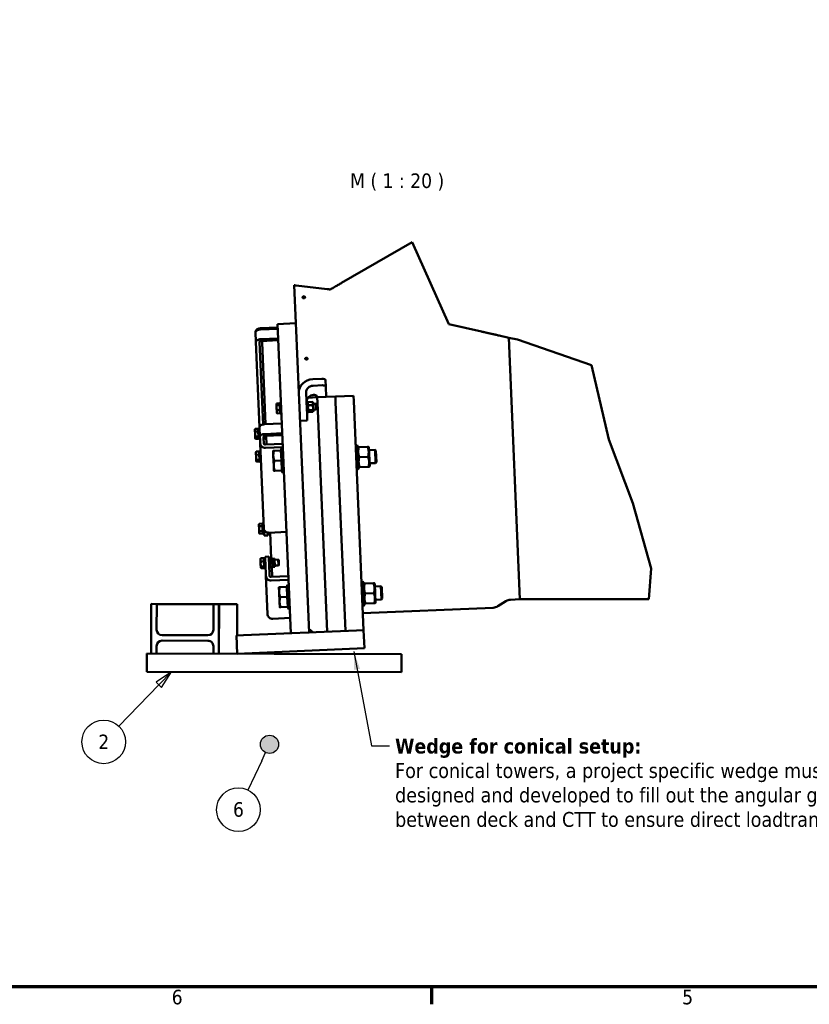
# Model space of a CAD drawing. Header units: millimetres. Extents: x 0 to 63075, y 0 to 44550.
# Tile 6 of 49: x 32551 to 40688, y 1320 to 11464. Entities that reach past the tile are written whole.
import ezdxf

# ---------------------------------------------------------------- set-up
doc = ezdxf.new("R2010")
doc.units = ezdxf.units.MM
doc.header["$LTSCALE"] = 75
for name, color, linetype, lineweight in [('Border (ISO)', 7, 'Continuous', 70), ('Break Line (ISO)', 7, 'Continuous', 50), ('Symbol (ISO)', 7, 'Continuous', 25), ('Visible (ISO)', 7, 'Continuous', 50)]:
    doc.layers.add(name, color=color, linetype=linetype, lineweight=lineweight)
doc.styles.add('Label Text (ISO)', font='tahoma.ttf')
doc.styles.add('Note Text (ISO)', font='tahoma.ttf')
doc.dimstyles.new('Default - Method 1b (ISO)$7', dxfattribs={"dimscale": 75, "dimtxt": 2, "dimasz": 2.5, "dimexe": 3.175, "dimexo": 0, "dimgap": 0.762, "dimtad": 1, "dimtoh": 1, "dimrnd": 1e-08, "dimtxsty": 'Note Text (ISO)', "dimcen": 0.09, "dimdle": 10, "dimclrd": 256, "dimclre": 256, "dimclrt": 256, "dimazin": 2, "dimtfac": 1.75, "dimtmove": 0, "dimatfit": 3, "dimfxl": 1, "dimtolj": 1, "dimlwd": -1, "dimlwe": -1, "dimarcsym": 0})

# ---------------------------------------------------------------- blocks, each defined once
blk = doc.blocks.new('Borders Default Border')
at = {"layer": 'Border (ISO)'}
blk.add_line((490.58, 20), (490.58, 17.6), dxfattribs=at)
at = {"layer": 'Border (ISO)', "flags": 128}
blk.add_lwpolyline([(20, 20), (20, 574), (821, 574), (821, 20), (20, 20)], dxfattribs=at)
at = {"layer": 'Border (ISO)', "char_height": 2, "attachment_point": 7, "style": 'Label Text (ISO)'}
for s, insert in [('6', (454.9, 17.56)), ('5', (525.04, 17.56))]:
    blk.add_mtext(s, dxfattribs=dict(at, insert=insert))
blk = doc.blocks.new('Balloon5')
at = {"layer": 'Symbol (ISO)'}
for p, q in [((454.86, 63.28), (452.76, 61.83)), ((453.12, 61.48), (454.86, 63.28)), ((453.48, 61.14), (454.86, 63.28)), ((453.12, 61.48), (447.63, 55.8)), ((452.76, 61.83), (453.48, 61.14))]:
    blk.add_line(p, q, dxfattribs=at)
at = {"layer": 'Symbol (ISO)', "flags": 128}
blk.add_lwpolyline([(453.48, 61.14), (454.86, 63.28), (452.76, 61.83), (453.48, 61.14)], dxfattribs=at)
at = {"layer": 'Symbol (ISO)'}
blk.add_circle((445.56, 53.65), 3, dxfattribs=at)
blk.add_solid([(453.48, 61.14), (454.86, 63.28), (452.76, 61.83), (453.48, 61.14)], dxfattribs=at)
at = {"layer": 'Symbol (ISO)', "insert": (445.56, 53.65), "char_height": 2, "attachment_point": 5, "style": 'Label Text (ISO)'}
blk.add_mtext('2', dxfattribs=at)
blk = doc.blocks.new('Balloon6')
at = {"layer": 'Symbol (ISO)'}
h = blk.add_hatch(color=256, dxfattribs=at)
edge = h.paths.add_edge_path(flags=0)
edge.add_arc((468.34, 53.31), 1.25, 0, 360)
for q in [(467.81, 52.18), (465.35, 47.03)]:
    blk.add_line((467.27, 51.05), q, dxfattribs=at)
for centre, radius in [((468.34, 53.31), 1.25), ((464.07, 44.33), 3)]:
    blk.add_circle(centre, radius, dxfattribs=at)
at = {"layer": 'Symbol (ISO)', "insert": (464.07, 44.35), "char_height": 2, "attachment_point": 5, "style": 'Label Text (ISO)'}
blk.add_mtext('6', dxfattribs=at)

msp = doc.modelspace()

# ---------------------------------------------------------------- linework, layer by layer
at = {"layer": 'Break Line (ISO)'}
for p, q in [((36597.2288, 9171.3797), (35868.0969, 8752.0456)), ((36974.103, 8325.9537), (36597.2288, 9171.3797)), ((35718.0256, 8688.3784), (35398.7101, 8725.756)), ((37309.5759, 8250.8305), (36974.103, 8325.9537)), ((37590.1021, 8188.0116), (37491.6374, 8210.0611)), ((37681.0361, 8167.6486), (37590.1021, 8188.0116)), ((38443.1907, 7904.6469), (37681.0361, 8167.6486)), ((38623.5306, 7139.3938), (38443.1907, 7904.6469)), ((38869.1823, 6481.604), (38623.5306, 7139.3938)), ((39057.1482, 5811.5761), (38869.1823, 6481.604)), ((39034.2459, 5492.7828), (39057.1482, 5811.5761))]:
    msp.add_line(p, q, dxfattribs=at)
for points, knots in [([(35379.848, 8727.9639), (35379.848, 8727.9639), (35379.9745, 8727.9491), (35380.5443, 8727.8824), (35380.9889, 8727.8303), (35381.992, 8727.7129), (35382.6058, 8727.6411), (35384.087, 8727.4677), (35384.9557, 8727.366), (35386.6468, 8727.168), (35387.6006, 8727.0564), (35389.6699, 8726.8142), (35390.786, 8726.6835), (35392.8854, 8726.4378), (35394.0519, 8726.3012), (35396.4195, 8726.0241), (35397.6206, 8725.8835), (35398.7101, 8725.756)], [-0.80154603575, -0.80154603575, -0.80154603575, -0.80154603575, -0.68275961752, -0.68275961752, -0.56397319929, -0.56397319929, -0.46165051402, -0.46165051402, -0.35932782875, -0.35932782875, -0.26795090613, -0.26795090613, -0.17657398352, -0.17657398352, -0.08828699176, -0.08828699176, 0, 0, 0, 0]), ([(35803.344, 8714.8053), (35803.4977, 8714.8937), (35803.6515, 8714.9821), (35807.8531, 8717.3985), (35812.6962, 8720.1838), (35823.2712, 8726.2657), (35829.0058, 8729.5638), (35839.3498, 8735.5127), (35844.8509, 8738.6765), (35856.3808, 8745.3075), (35862.4132, 8748.7768), (35868.0969, 8752.0456)], [-2.4023284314, -2.4023284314, -2.4023284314, -2.4023284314, -2.3780535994, -2.3780535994, -1.7391139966, -1.7391139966, -1.1001743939, -1.1001743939, -0.5500871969, -0.5500871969, 0, 0, 0, 0]), ([(35718.0256, 8688.3784), (35723.4642, 8687.7418), (35729.4612, 8687.0399), (35740.7075, 8685.7234), (35745.9746, 8685.1069), (35750.7358, 8684.5496)], [8.29168018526, 8.29168018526, 8.29168018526, 8.29168018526, 8.73250321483, 8.73250321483, 9.13039724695, 9.13039724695, 9.13039724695, 9.13039724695]), ([(35750.7358, 8684.5496), (35751.3561, 8684.9063), (35751.9662, 8685.2571), (35758.1369, 8688.8061), (35763.8863, 8692.1126), (35774.4934, 8698.2129), (35779.3537, 8701.0081), (35783.5207, 8703.4046), (35783.6241, 8703.4641), (35783.7275, 8703.5236)], [9.9029148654, 9.9029148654, 9.9029148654, 9.9029148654, 9.9722065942, 9.9722065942, 10.61668736, 10.61668736, 11.2611681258, 11.2611681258, 11.2775728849, 11.2775728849, 11.2775728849, 11.2775728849]), ([(37309.5759, 8250.8305), (37315.1158, 8249.59), (37321.0176, 8248.2683), (37332.3091, 8245.7398), (37337.7026, 8244.532), (37347.276, 8242.3882), (37352.2625, 8241.2716), (37356.9498, 8240.222)], [0, 0, 0, 0, 0.4645459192, 0.4645459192, 0.9290918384, 0.9290918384, 1.4133131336, 1.4133131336, 1.4133131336, 1.4133131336]), ([(37444.2635, 8220.6696), (37448.9608, 8219.6177), (37453.9574, 8218.4988), (37463.5325, 8216.3547), (37468.9155, 8215.1492), (37480.194, 8212.6236), (37486.0935, 8211.3025), (37491.6374, 8210.0611)], [7.3265137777, 7.3265137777, 7.3265137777, 7.3265137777, 7.8140936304, 7.8140936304, 8.2796781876, 8.2796781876, 8.7452627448, 8.7452627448, 8.7452627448, 8.7452627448])]:
    msp.add_open_spline(points, degree=3, knots=knots, dxfattribs=at)
for points, weights in [([(35783.7275, 8703.5236), (35793.5114, 8709.1504), (35803.344, 8714.8053)], [1, 1.00000089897, 1]), ([(37356.9498, 8240.222), (37400.9159, 8230.3765), (37444.2635, 8220.6696)], [1, 1.0000068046, 1])]:
    msp.add_rational_spline(points, weights, degree=2, dxfattribs=at)
at = {"layer": 'Visible (ISO)'}
for p, q in [((35396.6791, 8336.096), (35379.848, 8727.9639)), ((35396.6791, 8336.096), (35209.3518, 8328.0501)), ((35212.5702, 8253.1191), (35209.3518, 8328.0501)), ((35396.6791, 8336.096), (35399.8975, 8261.165)), ((34980.2459, 8244.0382), (34984.566, 8143.4555)), ((35030.9621, 8286.6961), (35210.7963, 8294.4202)), ((35031.5711, 8272.5169), (35211.4053, 8280.241)), ((35212.5702, 8253.1191), (35346.1322, 5143.4861)), ((35399.8975, 8261.165), (35533.4595, 5151.532)), ((34984.566, 8143.4555), (35022.193, 7267.4125)), ((35058.5789, 7294.1543), (35022.0315, 8145.0647)), ((35215.7254, 8179.6583), (35035.8912, 8171.9342)), ((35216.53, 8160.9255), (35036.6958, 8153.2015)), ((35048.5648, 8139.0308), (35047.9758, 8152.7441)), ((35084.7578, 7296.3739), (35048.5648, 8139.0308)), ((37705.865, 5492.7828), (37590.1021, 8188.0116)), ((37590.1021, 8188.0116), (37705.865, 5492.7828)), ((35571.5209, 7760.9405), (35665.1846, 7764.9635)), ((35706.2469, 7682.8286), (35703.3301, 7750.7391)), ((35509.7157, 7452.125), (35502.4237, 7621.9012)), ((35668.1014, 7697.053), (35574.4378, 7693.03)), ((35706.2469, 7682.8286), (35710.7732, 7577.4458)), ((35195.9444, 7504.1371), (35197.5029, 7507.1256)), ((35230.1471, 7511.7998), (35199.6944, 7510.4918)), ((35230.1471, 7511.7998), (35230.9134, 7493.958)), ((35233.0482, 7514.176), (35235.7374, 7517.1066)), ((35237.6344, 7407.3994), (35233.0482, 7514.176)), ((35235.7374, 7517.1066), (35244.1671, 7517.4687)), ((35235.7374, 7517.1066), (35240.565, 7404.7102)), ((35514.8551, 7529.095), (35506.4253, 7528.7329)), ((35519.6826, 7416.6986), (35514.8551, 7529.095)), ((35517.7857, 7526.4058), (35514.8551, 7529.095)), ((35517.7857, 7526.4058), (35522.3718, 7419.6292)), ((35518.2684, 7515.1661), (35521.3108, 7521.0004)), ((35520.4995, 7569.2733), (35617.1096, 7573.4228)), ((35523.5208, 7524.3835), (35567.694, 7526.2808)), ((35573.7173, 7517.5477), (35570.1859, 7523.0996)), ((35577.338, 7433.2504), (35573.7173, 7517.5477)), ((35574.2403, 7505.3714), (35604.1115, 7506.6544)), ((35606.6862, 7446.7097), (35604.1115, 7506.6544)), ((35608.9059, 7502.2552), (35604.1115, 7506.6544)), ((35617.1096, 7573.4228), (35804.4369, 7581.4687)), ((35617.1096, 7573.4228), (35619.5234, 7517.2246)), ((35619.5234, 7517.2246), (35617.1096, 7573.4228)), ((35619.5234, 7517.2246), (35720.7868, 5159.5779)), ((35720.7868, 5159.5779), (35619.5234, 7517.2246)), ((35804.4369, 7581.4687), (35991.7642, 7589.5146)), ((35804.4369, 7581.4687), (35806.8507, 7525.2706)), ((35806.8507, 7525.2706), (35804.4369, 7581.4687)), ((35806.8507, 7525.2706), (35908.114, 5167.6238)), ((35908.114, 5167.6238), (35806.8507, 7525.2706)), ((35991.7642, 7589.5146), (35994.1779, 7533.3165)), ((35994.1779, 7533.3165), (36095.4413, 5175.6697)), ((35195.9444, 7504.1371), (35196.0621, 7501.3984)), ((35196.0621, 7501.3984), (35197.5435, 7466.9071)), ((35197.5435, 7466.9071), (35199.3569, 7424.6872)), ((35199.3569, 7424.6872), (35199.8065, 7414.22)), ((35199.8065, 7414.22), (35201.6154, 7411.376)), ((35230.9134, 7493.958), (35200.4608, 7492.65)), ((35233.11, 7442.8171), (35202.6573, 7441.5091)), ((35234.5402, 7409.5181), (35204.0875, 7408.2101)), ((35230.5341, 7502.7889), (35233.5318, 7502.9176)), ((35230.9134, 7493.958), (35233.11, 7442.8171)), ((35233.11, 7442.8171), (35234.5402, 7409.5181)), ((35234.1532, 7418.5291), (35237.1508, 7418.6578)), ((35237.6344, 7407.3994), (35240.565, 7404.7102)), ((35509.7157, 7452.125), (35511.8542, 7402.3362)), ((35519.6826, 7416.6986), (35511.2529, 7416.3365)), ((35522.3718, 7419.6292), (35519.6826, 7416.6986)), ((35521.8891, 7430.8688), (35525.4205, 7425.317)), ((35524.9542, 7491.009), (35569.1274, 7492.9063)), ((35527.1501, 7439.8852), (35571.3233, 7441.7825)), ((35527.9124, 7422.1358), (35572.0856, 7424.0331)), ((35577.338, 7433.2504), (35574.2956, 7427.4162)), ((35576.815, 7445.4267), (35606.6862, 7446.7097)), ((35611.0858, 7451.5038), (35606.6862, 7446.7097)), ((35608.9059, 7502.2552), (35611.0858, 7451.5038)), ((35069.93, 7379.4316), (35081.1697, 7379.9144)), ((35240.565, 7404.7102), (35248.9947, 7405.0723)), ((35514.7253, 7335.4916), (35439.7943, 7332.2733)), ((35511.8542, 7402.3362), (35514.5745, 7339.0018)), ((35514.5745, 7339.0018), (35514.7253, 7335.4916)), ((34974.5334, 7240.9689), (34978.0181, 7247.6513)), ((34974.5334, 7240.9689), (34974.8066, 7234.6085)), ((34974.8066, 7234.6085), (34976.493, 7195.3447)), ((35008.7032, 7249.3988), (34978.2505, 7248.0908)), ((35009.8465, 7222.7792), (34979.3938, 7221.4712)), ((35008.7032, 7249.3988), (35009.8465, 7222.7792)), ((35009.1231, 7239.6207), (35012.1207, 7239.7495)), ((35009.8465, 7222.7792), (35012.076, 7170.8712)), ((35011.6372, 7251.0079), (35014.3264, 7253.9385)), ((35016.2233, 7144.2313), (35011.6372, 7251.0079)), ((35014.3264, 7253.9385), (35022.7561, 7254.3005)), ((35014.3264, 7253.9385), (35019.1539, 7141.5421)), ((35022.193, 7267.4125), (35026.5131, 7166.8298)), ((35073.5182, 7295.8912), (35253.3524, 7303.6152)), ((35257.6725, 7203.0325), (35077.8383, 7195.3084)), ((34976.493, 7195.3447), (34978.1509, 7156.7466)), ((34978.1509, 7156.7466), (34978.3954, 7151.0518)), ((34978.3954, 7151.0518), (34982.4402, 7144.6928)), ((35012.076, 7170.8712), (34981.6233, 7169.5632)), ((35013.1622, 7145.5829), (34982.7095, 7144.2749)), ((35012.076, 7170.8712), (35013.1622, 7145.5829)), ((35012.7422, 7155.3609), (35015.7398, 7155.4897)), ((35016.2233, 7144.2313), (35019.1539, 7141.5421)), ((35019.1539, 7141.5421), (35027.5837, 7141.9042)), ((35027.72, 7138.7307), (35026.5131, 7166.8298)), ((35027.72, 7138.7307), (35028.8191, 7113.1413)), ((35029.5159, 7096.9183), (35028.8191, 7113.1413)), ((35063.9785, 7168.4389), (35065.1854, 7140.3399)), ((35073.4789, 7143.8754), (35065.0491, 7143.5133)), ((35066.2845, 7114.7505), (35065.1854, 7140.3399)), ((35066.2845, 7114.7505), (35066.9813, 7098.5275)), ((35073.4789, 7143.8754), (35072.1189, 7175.5389)), ((35076.1681, 7146.806), (35073.4789, 7143.8754)), ((35074.9066, 7176.1769), (35076.1681, 7146.806)), ((35075.6853, 7158.0456), (35077.4365, 7155.2925)), ((35258.4771, 7184.2998), (35078.6429, 7176.5757)), ((35081.4704, 7154.8606), (35090.8187, 7155.2622)), ((35093.7646, 7086.6755), (35089.8825, 7177.0585)), ((34984.5829, 7006.9925), (34986.5624, 7010.7884)), ((34984.5829, 7006.9925), (34984.982, 6997.7018)), ((35018.7715, 7014.9838), (34988.3188, 7013.6759)), ((35018.7715, 7014.9838), (35020.1289, 6983.3806)), ((35019.1727, 7005.6443), (35022.1703, 7005.773)), ((35021.6867, 7017.0314), (35024.3759, 7019.962)), ((35026.2729, 6910.2548), (35021.6867, 7017.0314)), ((35024.3759, 7019.962), (35032.8057, 7020.324)), ((35024.3759, 7019.962), (35029.2035, 6907.5656)), ((35067.0902, 6222.0998), (35029.5159, 7096.9183)), ((35082.5249, 7086.1927), (35262.3591, 7093.9168)), ((35263.7527, 7061.4707), (35083.9185, 7053.7467)), ((35162.2405, 7021.7001), (35164.4531, 6970.1851)), ((35243.5405, 7025.1921), (35171.4427, 7022.0954)), ((35243.5405, 7025.1921), (35247.9658, 6922.162)), ((35243.8535, 7017.905), (35246.8511, 7018.0338)), ((35245.8542, 7041.2436), (35250.3363, 7046.128)), ((35256.0725, 6803.338), (35245.8542, 7041.2436)), ((35250.3363, 7046.128), (35264.3858, 7046.7314)), ((35250.3363, 7046.128), (35260.9568, 6798.8559)), ((36027.7445, 7079.5185), (36013.695, 7078.915)), ((36038.3651, 6832.2464), (36027.7445, 7079.5185)), ((36032.6288, 7075.0364), (36027.7445, 7079.5185)), ((36032.6288, 7075.0364), (36042.8471, 6837.1308)), ((36033.6265, 7051.8078), (36037.5307, 7059.2948)), ((36046.733, 7059.69), (36136.0354, 7063.5256)), ((36149.7694, 7056.7963), (36145.2377, 7063.9209)), ((36157.9924, 6865.3478), (36149.7694, 7056.7963)), ((36150.9844, 7028.5099), (36212.9751, 7031.1724)), ((36218.7681, 6896.2968), (36212.9751, 7031.1724)), ((36222.5636, 7022.374), (36212.9751, 7031.1724)), ((36222.5636, 7022.374), (36227.5669, 6905.8849)), ((34984.982, 6997.7018), (34986.766, 6956.1654)), ((34986.766, 6956.1654), (34988.298, 6920.4975)), ((34988.298, 6920.4975), (34988.445, 6917.0754)), ((34988.445, 6917.0754), (34990.7427, 6913.4631)), ((35020.1289, 6983.3806), (34989.6762, 6982.0726)), ((35022.3396, 6931.9111), (34991.8869, 6930.6031)), ((35023.1929, 6912.0449), (34992.7402, 6910.7369)), ((35020.1289, 6983.3806), (35022.3396, 6931.9111)), ((35022.3396, 6931.9111), (35023.1929, 6912.0449)), ((35022.7917, 6921.3844), (35025.7893, 6921.5132)), ((35026.2729, 6910.2548), (35029.2035, 6907.5656)), ((35029.2035, 6907.5656), (35037.6332, 6907.9277)), ((35164.4531, 6970.1851), (35168.8783, 6867.1551)), ((35247.9658, 6922.162), (35175.868, 6919.0654)), ((35247.9658, 6922.162), (35252.391, 6819.132)), ((36051.1582, 6956.66), (36140.4606, 6960.4956)), ((36227.5669, 6905.8849), (36218.7681, 6896.2968)), ((35168.8783, 6867.1551), (35171.091, 6815.6401)), ((35252.391, 6819.132), (35180.2932, 6816.0354)), ((35252.078, 6826.4191), (35255.0756, 6826.5478)), ((35256.0725, 6803.338), (35260.9568, 6798.8559)), ((35260.9568, 6798.8559), (35275.0064, 6799.4594)), ((36038.3651, 6832.2464), (36024.3155, 6831.643)), ((36042.8471, 6837.1308), (36038.3651, 6832.2464)), ((36041.8494, 6860.3593), (36046.3812, 6853.2347)), ((36055.5835, 6853.63), (36144.8859, 6857.4656)), ((36157.9924, 6865.3478), (36154.0882, 6857.8609)), ((36156.7774, 6893.6342), (36218.7681, 6896.2968)), ((35016.4805, 6264.3432), (35019.9652, 6271.0256)), ((35016.4805, 6264.3432), (35016.7537, 6257.9828)), ((35016.7537, 6257.9828), (35018.4401, 6218.719)), ((35018.4401, 6218.719), (35020.0979, 6180.1208)), ((35050.6502, 6272.773), (35020.1976, 6271.4651)), ((35051.7936, 6246.1534), (35021.3409, 6244.8454)), ((35054.0231, 6194.2454), (35023.5704, 6192.9375)), ((35050.6502, 6272.773), (35051.7936, 6246.1534)), ((35051.0702, 6262.995), (35054.0678, 6263.1237)), ((35051.7936, 6246.1534), (35054.0231, 6194.2454)), ((35053.5843, 6274.3821), (35056.2735, 6277.3127)), ((35058.1704, 6167.6056), (35053.5843, 6274.3821)), ((35054.0231, 6194.2454), (35055.1093, 6168.9571)), ((35056.2735, 6277.3127), (35064.7032, 6277.6748)), ((35056.2735, 6277.3127), (35061.101, 6164.9163)), ((35070.1219, 6151.5159), (35067.0902, 6222.0998)), ((35020.0979, 6180.1208), (35020.3425, 6174.4261)), ((35020.3425, 6174.4261), (35024.3873, 6168.0671)), ((35055.1093, 6168.9571), (35024.6566, 6167.6491)), ((35054.6893, 6178.7352), (35057.6869, 6178.8639)), ((35058.1704, 6167.6056), (35061.101, 6164.9163)), ((35061.101, 6164.9163), (35069.5308, 6165.2784)), ((35070.2297, 6149.0061), (35070.1219, 6151.5159)), ((35070.2297, 6149.0061), (35107.6951, 6150.6153)), ((35106.4254, 6180.1781), (35107.5873, 6153.125)), ((35115.426, 6167.2496), (35106.9962, 6166.8876)), ((35107.5873, 6153.125), (35107.6951, 6150.6153)), ((35115.426, 6167.2496), (35114.9211, 6179.0029)), ((35118.1152, 6170.1802), (35115.426, 6167.2496)), ((35117.7414, 6178.8833), (35118.1152, 6170.1802)), ((35121.4929, 6178.9282), (35301.3271, 6186.6523)), ((35144.1481, 5913.6301), (35132.7325, 6179.411)), ((35031.7779, 5908.1853), (35033.7573, 5911.9813)), ((35031.7779, 5908.1853), (35032.1769, 5898.8946)), ((35032.1769, 5898.8946), (35033.9609, 5857.3583)), ((35065.9664, 5916.1767), (35035.5137, 5914.8687)), ((35067.3238, 5884.5734), (35036.8711, 5883.2655)), ((35065.9664, 5916.1767), (35067.3238, 5884.5734)), ((35066.3676, 5906.8371), (35069.3652, 5906.9659)), ((35067.3238, 5884.5734), (35069.5345, 5833.104)), ((35068.8816, 5918.2242), (35071.5709, 5921.1548)), ((35073.4678, 5811.4477), (35068.8816, 5918.2242)), ((35071.5709, 5921.1548), (35080.0006, 5921.5169)), ((35071.5709, 5921.1548), (35076.3984, 5808.7585)), ((35079.5833, 5931.2312), (35117.0488, 5932.8404)), ((35080.2069, 5916.7124), (35079.5833, 5931.2312)), ((35083.4996, 5840.0515), (35080.2069, 5916.7124)), ((35117.0488, 5932.8404), (35117.6724, 5918.3216)), ((35125.8958, 5923.4881), (35117.466, 5923.1261)), ((35120.9651, 5841.6607), (35117.6724, 5918.3216)), ((35130.7233, 5811.0918), (35125.8958, 5923.4881)), ((35128.8264, 5920.7989), (35125.8958, 5923.4881)), ((35128.8264, 5920.7989), (35133.4125, 5814.0224)), ((35129.3091, 5909.5593), (35130.8178, 5912.4525)), ((35134.7998, 5913.2286), (35151.3234, 5913.9383)), ((35134.8539, 5911.9676), (35151.3776, 5912.6773)), ((35157.1085, 5910.7533), (35155.3573, 5913.5065)), ((35157.1085, 5910.7533), (35175.8412, 5911.5579)), ((35157.1085, 5910.7533), (35160.7291, 5826.456)), ((35175.8412, 5911.5579), (35179.4619, 5827.2606)), ((35176.3642, 5899.3816), (35215.1522, 5901.0476)), ((35217.7269, 5841.1029), (35215.1522, 5901.0476)), ((35219.9466, 5896.6484), (35215.1522, 5901.0476)), ((35219.9466, 5896.6484), (35222.1265, 5845.897)), ((35033.9609, 5857.3583), (35035.4929, 5821.6904)), ((35035.4929, 5821.6904), (35035.6399, 5818.2682)), ((35035.6399, 5818.2682), (35037.9376, 5814.6559)), ((35069.5345, 5833.104), (35039.0818, 5831.796)), ((35070.3878, 5813.2377), (35039.9351, 5811.9297)), ((35069.5345, 5833.104), (35070.3878, 5813.2377)), ((35069.9866, 5822.5773), (35072.9842, 5822.7061)), ((35073.4678, 5811.4477), (35076.3984, 5808.7585)), ((35076.3984, 5808.7585), (35084.8281, 5809.1205)), ((35084.4646, 5817.5849), (35083.4996, 5840.0515)), ((35086.2745, 5775.4454), (35084.4646, 5817.5849)), ((35120.9651, 5841.6607), (35121.93, 5819.1941)), ((35121.93, 5819.1941), (35123.74, 5777.0546)), ((35130.7233, 5811.0918), (35122.2936, 5810.7297)), ((35133.4125, 5814.0224), (35130.7233, 5811.0918)), ((35132.9298, 5825.262), (35134.681, 5822.5088)), ((35136.8114, 5866.3918), (35153.3351, 5867.1015)), ((35138.7148, 5822.077), (35155.2385, 5822.7867)), ((35152.3419, 5722.8598), (35148.0632, 5822.4785)), ((35160.7291, 5826.456), (35159.2204, 5823.5628)), ((35160.7291, 5826.456), (35179.4619, 5827.2606)), ((35178.9389, 5839.4369), (35217.7269, 5841.1029)), ((35222.1265, 5845.897), (35217.7269, 5841.1029)), ((35086.2745, 5775.4454), (35087.2395, 5752.9789)), ((35088.0234, 5734.7263), (35087.2395, 5752.9789)), ((35104.9282, 5341.1436), (35088.0234, 5734.7263)), ((35124.7049, 5754.5881), (35123.74, 5777.0546)), ((35124.7049, 5754.5881), (35125.4889, 5736.3355)), ((35141.1022, 5722.377), (35320.9364, 5730.1011)), ((35322.5044, 5693.5959), (35142.6702, 5685.8718)), ((35222.5847, 5616.7455), (35224.7974, 5565.2305)), ((35303.8848, 5620.2374), (35231.787, 5617.1407)), ((35303.8848, 5620.2374), (35308.31, 5517.2074)), ((35304.1978, 5612.9504), (35307.1954, 5613.0791)), ((35306.1985, 5636.289), (35310.6805, 5641.1733)), ((35316.4168, 5398.3833), (35306.1985, 5636.289)), ((35310.6805, 5641.1733), (35324.7301, 5641.7767)), ((35310.6805, 5641.1733), (35321.3011, 5393.9013)), ((36088.0888, 5674.5638), (36074.0392, 5673.9603)), ((36098.7094, 5427.2918), (36088.0888, 5674.5638)), ((36092.9731, 5670.0817), (36088.0888, 5674.5638)), ((36092.9731, 5670.0817), (36103.1914, 5432.1761)), ((36093.9708, 5646.8532), (36097.875, 5654.3401)), ((36107.0773, 5654.7353), (36196.3797, 5658.571)), ((36210.1137, 5651.8416), (36205.5819, 5658.9662)), ((36218.3366, 5460.3931), (36210.1137, 5651.8416)), ((36211.3286, 5623.5552), (36273.3194, 5626.2178)), ((36279.1124, 5491.3421), (36273.3194, 5626.2178)), ((36282.9079, 5617.4194), (36273.3194, 5626.2178)), ((36282.9079, 5617.4194), (36287.9112, 5500.9303)), ((35224.7974, 5565.2305), (35229.2226, 5462.2004)), ((35308.31, 5517.2074), (35236.2123, 5514.1107)), ((35308.31, 5517.2074), (35312.7353, 5414.1774)), ((36111.5025, 5551.7053), (36200.8049, 5555.541)), ((36217.1217, 5488.6796), (36279.1124, 5491.3421)), ((36287.9112, 5500.9303), (36279.1124, 5491.3421)), ((37608.5269, 5488.602), (37705.865, 5492.7828)), ((37705.865, 5492.7828), (39034.2459, 5492.7828)), ((33906.5754, 5444.1959), (33905.3239, 4934.1974)), ((33962.8252, 5444.0579), (33906.5754, 5444.1959)), ((33962.1764, 5179.6837), (33962.8252, 5444.0579)), ((33962.8252, 5444.0579), (34547.8234, 5442.6223)), ((34547.8234, 5442.6223), (34547.1747, 5178.2481)), ((34604.0733, 5442.4843), (34547.8234, 5442.6223)), ((34602.8218, 4932.4858), (34604.0733, 5442.4843)), ((34605.9483, 5442.4797), (34604.6968, 4932.4812)), ((34605.9483, 5442.4797), (34793.4477, 5442.0196)), ((34793.4477, 5442.0196), (34792.6568, 5119.7138)), ((35229.2226, 5462.2004), (35231.4352, 5410.6854)), ((35312.7353, 5414.1774), (35240.6375, 5411.0807)), ((35312.4223, 5421.4644), (35315.4199, 5421.5931)), ((35316.4168, 5398.3833), (35321.3011, 5393.9013)), ((35321.3011, 5393.9013), (35335.3507, 5394.5047)), ((36098.7094, 5427.2918), (36084.6598, 5426.6883)), ((36088.0299, 5348.2259), (37431.7669, 5405.9409)), ((36103.1914, 5432.1761), (36098.7094, 5427.2918)), ((36102.1937, 5455.4047), (36106.7255, 5448.2801)), ((36115.9278, 5448.6753), (36205.2302, 5452.511)), ((36218.3366, 5460.3931), (36214.4324, 5452.9062)), ((37562.2341, 5474.042), (37478.0598, 5420.5009)), ((35159.575, 5292.2892), (35339.4092, 5300.0132)), ((35570.9249, 5153.1412), (35531.8503, 5188.9975)), ((36020.5104, 5172.4514), (36095.4413, 5175.6697)), ((36103.4872, 4988.3425), (36095.4413, 5175.6697)), ((34490.7868, 5122.1363), (34018.2882, 5123.2958)), ((34784.1503, 5119.3484), (34859.0812, 5122.5668)), ((34792.1962, 4932.0211), (34784.1503, 5119.3484)), ((36020.5104, 5172.4514), (34859.0812, 5122.5668)), ((35533.4595, 5151.532), (35346.1322, 5143.4861)), ((33961.5737, 4934.0594), (33961.7624, 5010.9342)), ((34018.1502, 5067.046), (34490.6488, 5065.8865)), ((34546.7606, 5009.4986), (34546.5719, 4932.6239)), ((36028.5563, 4985.1241), (34867.1271, 4935.2395)), ((36028.5563, 4985.1241), (36103.4872, 4988.3425)), ((33861.7389, 4746.8038), (33862.199, 4934.3033)), ((33862.199, 4934.3033), (36487.1911, 4927.8618)), ((34792.1962, 4932.0211), (34867.1271, 4935.2395)), ((36486.731, 4740.3623), (36487.1911, 4927.8618)), ((33861.7389, 4746.8038), (36486.731, 4740.3623))]:
    msp.add_line(p, q, dxfattribs=at)
for centre, radius, start, end in [((37612.5499, 5394.9384), 93.75, 92.459402, 122.459402), ((37427.744, 5499.6045), 93.75, 272.459402, 302.459402), ((34018.4263, 5179.5456), 56.25, 179.859402, 269.859402), ((34490.9249, 5178.3862), 56.25, 269.859402, 359.859402), ((34018.0122, 5010.7961), 56.25, 89.859402, 179.859402), ((34490.5108, 5009.6367), 56.25, 359.859402, 89.859402)]:
    msp.add_arc(centre, radius, start, end, dxfattribs=at)
for centre, major_axis, ratio, start_param, end_param in [((35032.6975, 8246.2911), (-52.4516, -2.2529), 0.5, 4.7123889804, 6.2831853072), ((35032.9131, 8241.2717), (-52.4516, -2.2529), 0.8660254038, 4.7123889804, 6.0186645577), ((35037.0176, 8145.7084), (-52.4516, -2.2529), 0.5, 4.7123889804, 6.2831853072), ((35037.0176, 8145.7084), (-14.9862, -0.6437), 0.5, 4.7123889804, 6.2831853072), ((35030.6367, 8119.4935), (34.6345, 37.7432), 0.2679491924, 0.73279442, 0.7853981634), ((35236.6967, 8128.344), (-37.7432, 34.6345), 0.2679491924, 5.4977871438, 5.5503908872), ((35577.3546, 7625.1196), (-149.8618, -6.4367), 0.906307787, 4.7123889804, 6.2831853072), ((35665.8647, 7749.1299), (37.4655, 1.6092), 0.4226182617, 0, 1.5707963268), ((35577.3546, 7625.1196), (-74.9309, -3.2184), 0.906307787, 4.7123889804, 6.2831853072), ((35668.7815, 7681.2194), (37.4655, 1.6092), 0.4226182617, 0, 1.5707963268), ((35581.435, 7530.118), (-74.9309, -3.2184), 0.906307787, 4.7123889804, 6.256187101), ((35579.1982, 7582.1949), (37.4655, 1.6092), 0.4226182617, 5.5681438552, 7.853981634), ((35070.4875, 7366.4532), (-14.9862, -0.6437), 0.8660254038, 4.7123889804, 6.2831853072), ((35074.6446, 7269.6653), (-52.4516, -2.2529), 0.5, 4.7123889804, 6.2831853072), ((35078.9647, 7169.0826), (-52.4516, -2.2529), 0.5, 4.7123889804, 6.2831853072), ((35078.9647, 7169.0826), (-14.9862, -0.6437), 0.5, 4.7123889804, 6.2831853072), ((35081.9675, 7099.1711), (-52.4516, -2.2529), 0.8660254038, 0, 1.5707963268), ((35081.9675, 7099.1711), (-14.9862, -0.6437), 0.8660254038, 0, 1.5707963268), ((35119.5419, 6224.3527), (-52.4516, -2.2529), 0.8660254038, 0, 1.5707963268), ((35140.4751, 5736.9791), (-52.4516, -2.2529), 0.9743700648, 0, 1.5707963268), ((35140.4751, 5736.9791), (-14.9862, -0.6437), 0.9743700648, 0, 1.5707963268), ((35157.3799, 5343.3965), (-52.4516, -2.2529), 0.9743700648, 0, 1.5707963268)]:
    msp.add_ellipse(centre, major_axis=major_axis, ratio=ratio, start_param=start_param, end_param=end_param, dxfattribs=at)
for points in [[(35466.374, 8603.2295), (35466.3188, 8604.514), (35466.5772, 8605.898), (35467.7594, 8608.4749), (35468.683, 8609.6679), (35470.8503, 8611.5823), (35472.2383, 8612.4315), (35475.3088, 8613.6104), (35476.9912, 8613.9402), (35480.1666, 8614.0765), (35481.8712, 8613.8923), (35485.0314, 8612.981), (35486.4871, 8612.2539), (35488.8105, 8610.5324), (35489.8331, 8609.423), (35491.2318, 8606.9569), (35491.608, 8605.6002), (35491.7183, 8603.0312), (35491.4599, 8601.6479), (35490.2776, 8599.0732), (35489.3539, 8597.8819), (35487.1865, 8595.9705), (35485.7984, 8595.1229), (35482.7279, 8593.9463), (35481.0454, 8593.6172), (35479.4577, 8593.549), (35477.87, 8593.4808), (35476.1655, 8593.6644), (35473.0053, 8594.5735), (35471.5497, 8595.2989), (35469.2264, 8597.0174), (35468.2039, 8598.1251), (35466.8053, 8600.5889), (35466.4291, 8601.9451), (35466.374, 8603.2295)], [(35493.5029, 7971.6059), (35493.4522, 7972.7858), (35493.7154, 7974.0583), (35494.9063, 7976.4302), (35495.834, 7977.5296), (35498.0076, 7979.2963), (35499.3984, 7980.0815), (35502.4725, 7981.1756), (35504.1559, 7981.4845), (35507.3312, 7981.6209), (35509.0349, 7981.4575), (35512.1915, 7980.631), (35513.6445, 7979.968), (35515.9615, 7978.3941), (35516.9801, 7977.3783), (35518.37, 7975.1173), (35518.7414, 7973.872), (35518.8427, 7971.5122), (35518.5795, 7970.2405), (35517.3884, 7967.8712), (35516.4606, 7966.7736), (35514.2869, 7965.0103), (35512.8961, 7964.227), (35509.8218, 7963.1355), (35508.1384, 7962.8273), (35506.5508, 7962.7592), (35504.9631, 7962.691), (35503.2594, 7962.8537), (35500.1029, 7963.6775), (35498.6501, 7964.3387), (35496.3332, 7965.9091), (35495.3147, 7966.9231), (35493.9249, 7969.1815), (35493.5535, 7970.4261), (35493.5029, 7971.6059)]]:
    msp.add_open_spline(points, degree=3, knots=[0.508527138, 0.508527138, 0.508527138, 0.508527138, 0.6356589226, 0.6356589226, 0.7627907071, 0.7627907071, 0.8899224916, 0.8899224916, 1.0170542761, 1.0170542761, 1.1441860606, 1.1441860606, 1.2713178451, 1.2713178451, 1.3984496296, 1.3984496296, 1.5255814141, 1.5255814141, 1.6527131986, 1.6527131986, 1.7798449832, 1.7798449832, 1.9069767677, 1.9069767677, 2.0341085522, 2.0341085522, 2.0341085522, 2.1612403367, 2.1612403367, 2.2883721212, 2.2883721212, 2.4155039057, 2.4155039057, 2.5426356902, 2.5426356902, 2.5426356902, 2.5426356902], dxfattribs=at)
for points, weights in [([(35199.6944, 7510.4918), (35195.8842, 7505.5387), (35196.0621, 7501.3984)], [1, 1.0379548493, 1]), ([(35523.5208, 7524.3835), (35516.7444, 7507.3744), (35524.9542, 7491.009)], [1, 1.15470053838, 1]), ([(35521.3108, 7521.0004), (35522.152, 7522.6135), (35523.5208, 7524.3835)], [1.04387878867, 1.02646777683, 1]), ([(35567.694, 7526.2808), (35569.2095, 7524.6346), (35570.1859, 7523.0996)], [1, 1.02646777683, 1.04387878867]), ([(35569.1274, 7492.9063), (35575.9038, 7509.9154), (35567.694, 7526.2808)], [1, 1.15470053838, 1]), ([(35196.0621, 7501.3984), (35196.2399, 7497.2582), (35200.4608, 7492.65)], [1, 1.0379548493, 1]), ([(35200.4608, 7492.65), (35197.0338, 7478.7744), (35197.5435, 7466.9071)], [1, 1.0379548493, 1]), ([(35197.5435, 7466.9071), (35198.0532, 7455.0398), (35202.6573, 7441.5091)], [1, 1.0379548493, 1]), ([(35202.6573, 7441.5091), (35199.025, 7432.4142), (35199.3569, 7424.6872)], [1, 1.0379548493, 1]), ([(35199.3569, 7424.6872), (35199.6888, 7416.9601), (35204.0875, 7408.2101)], [1, 1.0379548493, 1]), ([(35204.0875, 7408.2101), (35202.5874, 7409.8479), (35201.6154, 7411.376)], [1, 1.01316741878, 1.01719867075]), ([(35524.9542, 7491.009), (35518.5591, 7465.1253), (35527.1501, 7439.8852)], [1, 1.15470053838, 1]), ([(35527.1501, 7439.8852), (35520.0381, 7430.6886), (35527.9124, 7422.1358)], [1, 1.15470053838, 1]), ([(35571.3233, 7441.7825), (35577.7184, 7467.6662), (35569.1274, 7492.9063)], [1, 1.15470053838, 1]), ([(35572.0856, 7424.0331), (35579.1975, 7433.2296), (35571.3233, 7441.7825)], [1, 1.15470053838, 1]), ([(34978.2505, 7248.0908), (34974.5413, 7240.7856), (34974.8066, 7234.6085)], [1, 1.0379548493, 1]), ([(34974.8066, 7234.6085), (34975.0719, 7228.4314), (34979.3938, 7221.4712)], [1, 1.0379548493, 1]), ([(34979.3938, 7221.4712), (34975.9757, 7207.39), (34976.493, 7195.3447)], [1, 1.0379548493, 1]), ([(34978.0181, 7247.6513), (34978.1321, 7247.8701), (34978.2505, 7248.0908)], [1.00225477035, 1.00116302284, 1]), ([(34976.493, 7195.3447), (34977.0104, 7183.2994), (34981.6233, 7169.5632)], [1, 1.0379548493, 1]), ([(34981.6233, 7169.5632), (34977.8988, 7162.6148), (34978.1509, 7156.7466)], [1, 1.0379548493, 1]), ([(34978.1509, 7156.7466), (34978.4029, 7150.8784), (34982.7095, 7144.2749)], [1, 1.0379548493, 1]), ([(35076.5236, 7176.409), (35077.0341, 7166.3313), (35081.4704, 7154.8606)], [1.07731541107, 1.07570823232, 1]), ([(35081.4704, 7154.8606), (35077.6104, 7155.0191), (35077.4365, 7155.2925)], [1, 1.0738437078, 1.07719130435]), ([(34988.3188, 7013.6759), (34984.667, 7005.0353), (34984.982, 6997.7018)], [1, 1.0379548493, 1]), ([(34986.5624, 7010.7884), (34987.2882, 7012.1802), (34988.3188, 7013.6759)], [1.01477992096, 1.01005230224, 1]), ([(35162.2405, 7021.7001), (35162.2405, 7021.7001), (35171.4427, 7022.0954)], [1, 1.0379548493, 1]), ([(35171.4427, 7022.0954), (35163.4262, 6994.0933), (35164.4531, 6970.1851)], [1, 1.0379548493, 1]), ([(36037.5307, 7059.2948), (36037.5307, 7059.2948), (36046.733, 7059.69)], [1.07735026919, 1.07735026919, 1]), ([(36046.733, 7059.69), (36031.7739, 7007.4375), (36051.1582, 6956.66)], [1, 1.15470053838, 1]), ([(36136.0354, 7063.5256), (36145.2377, 7063.9209), (36145.2377, 7063.9209)], [1, 1.07735026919, 1.07735026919]), ([(36140.4606, 6960.4956), (36155.4197, 7012.7482), (36136.0354, 7063.5256)], [1, 1.15470053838, 1]), ([(34984.982, 6997.7018), (34985.297, 6990.3682), (34989.6762, 6982.0726)], [1, 1.0379548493, 1]), ([(34989.6762, 6982.0726), (34986.253, 6968.1089), (34986.766, 6956.1654)], [1, 1.0379548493, 1]), ([(34986.766, 6956.1654), (34987.279, 6944.2219), (34991.8869, 6930.6031)], [1, 1.0379548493, 1]), ([(34991.8869, 6930.6031), (34988.1, 6925.1075), (34988.298, 6920.4975)], [1, 1.0379548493, 1]), ([(34988.298, 6920.4975), (34988.496, 6915.8876), (34992.7402, 6910.7369)], [1, 1.0379548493, 1]), ([(35164.4531, 6970.1851), (35165.48, 6946.2769), (35175.868, 6919.0654)], [1, 1.0379548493, 1]), ([(35175.868, 6919.0654), (35167.8515, 6891.0633), (35168.8783, 6867.1551)], [1, 1.0379548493, 1]), ([(36051.1582, 6956.66), (36036.1992, 6904.4075), (36055.5835, 6853.63)], [1, 1.15470053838, 1]), ([(36144.8859, 6857.4656), (36159.8449, 6909.7182), (36140.4606, 6960.4956)], [1, 1.15470053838, 1]), ([(35168.8783, 6867.1551), (35169.9052, 6843.2469), (35180.2932, 6816.0354)], [1, 1.0379548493, 1]), ([(35180.2932, 6816.0354), (35171.091, 6815.6401), (35171.091, 6815.6401)], [1, 1.0379548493, 1]), ([(36055.5835, 6853.63), (36046.3812, 6853.2347), (36046.3812, 6853.2347)], [1, 1.07735026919, 1.07735026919]), ([(36154.0882, 6857.8609), (36154.0882, 6857.8609), (36144.8859, 6857.4656)], [1.07735026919, 1.07735026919, 1]), ([(35020.1976, 6271.4651), (35016.4884, 6264.1599), (35016.7537, 6257.9828)], [1, 1.0379548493, 1]), ([(35016.7537, 6257.9828), (35017.019, 6251.8057), (35021.3409, 6244.8454)], [1, 1.0379548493, 1]), ([(35021.3409, 6244.8454), (35017.9228, 6230.7643), (35018.4401, 6218.719)], [1, 1.0379548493, 1]), ([(35018.4401, 6218.719), (35018.9575, 6206.6737), (35023.5704, 6192.9375)], [1, 1.0379548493, 1]), ([(35019.9652, 6271.0256), (35020.0792, 6271.2443), (35020.1976, 6271.4651)], [1.00225477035, 1.00116302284, 1]), ([(35023.5704, 6192.9375), (35019.8459, 6185.989), (35020.0979, 6180.1208)], [1, 1.0379548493, 1]), ([(35020.0979, 6180.1208), (35020.35, 6174.2527), (35024.6566, 6167.6491)], [1, 1.0379548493, 1]), ([(35035.5137, 5914.8687), (35031.8619, 5906.2282), (35032.1769, 5898.8946)], [1, 1.0379548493, 1]), ([(35032.1769, 5898.8946), (35032.4919, 5891.5611), (35036.8711, 5883.2655)], [1, 1.0379548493, 1]), ([(35033.7573, 5911.9813), (35034.4831, 5913.373), (35035.5137, 5914.8687)], [1.01477992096, 1.01005230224, 1]), ([(35134.7998, 5913.2286), (35127.3337, 5912.2762), (35134.8539, 5911.9676)], [1, 1.15470053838, 1]), ([(35134.8539, 5911.9676), (35128.3396, 5888.8578), (35136.8114, 5866.3918)], [1, 1.15470053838, 1]), ([(35151.3776, 5912.6773), (35158.8436, 5913.6296), (35151.3234, 5913.9383)], [1, 1.15470053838, 1]), ([(35153.3351, 5867.1015), (35159.8495, 5890.2112), (35151.3776, 5912.6773)], [1, 1.15470053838, 1]), ([(35036.8711, 5883.2655), (35033.448, 5869.3018), (35033.9609, 5857.3583)], [1, 1.0379548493, 1]), ([(35033.9609, 5857.3583), (35034.4739, 5845.4147), (35039.0818, 5831.796)], [1, 1.0379548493, 1]), ([(35039.0818, 5831.796), (35035.2949, 5826.3004), (35035.4929, 5821.6904)], [1, 1.0379548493, 1]), ([(35035.4929, 5821.6904), (35035.6909, 5817.0804), (35039.9351, 5811.9297)], [1, 1.0379548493, 1]), ([(35136.8114, 5866.3918), (35130.27, 5843.9126), (35138.7148, 5822.077)], [1, 1.15470053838, 1]), ([(35138.7148, 5822.077), (35134.8549, 5822.2354), (35134.681, 5822.5088)], [1, 1.0738437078, 1.07719130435]), ([(35155.2385, 5822.7867), (35161.7799, 5845.2659), (35153.3351, 5867.1015)], [1, 1.15470053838, 1]), ([(35159.2204, 5823.5628), (35159.0706, 5823.2755), (35155.2385, 5822.7867)], [1.07719130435, 1.0738437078, 1]), ([(35222.5847, 5616.7455), (35222.5847, 5616.7455), (35231.787, 5617.1407)], [1, 1.0379548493, 1]), ([(35231.787, 5617.1407), (35223.7705, 5589.1387), (35224.7974, 5565.2305)], [1, 1.0379548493, 1]), ([(36097.875, 5654.3401), (36097.875, 5654.3401), (36107.0773, 5654.7353)], [1.07735026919, 1.07735026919, 1]), ([(36107.0773, 5654.7353), (36092.1182, 5602.4828), (36111.5025, 5551.7053)], [1, 1.15470053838, 1]), ([(36196.3797, 5658.571), (36205.5819, 5658.9662), (36205.5819, 5658.9662)], [1, 1.07735026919, 1.07735026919]), ([(36200.8049, 5555.541), (36215.764, 5607.7935), (36196.3797, 5658.571)], [1, 1.15470053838, 1]), ([(35224.7974, 5565.2305), (35225.8242, 5541.3223), (35236.2123, 5514.1107)], [1, 1.0379548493, 1]), ([(35236.2123, 5514.1107), (35228.1957, 5486.1086), (35229.2226, 5462.2004)], [1, 1.0379548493, 1]), ([(36111.5025, 5551.7053), (36096.5435, 5499.4528), (36115.9278, 5448.6753)], [1, 1.15470053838, 1]), ([(36205.2302, 5452.511), (36220.1892, 5504.7635), (36200.8049, 5555.541)], [1, 1.15470053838, 1]), ([(35229.2226, 5462.2004), (35230.2495, 5438.2922), (35240.6375, 5411.0807)], [1, 1.0379548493, 1]), ([(35240.6375, 5411.0807), (35231.4352, 5410.6854), (35231.4352, 5410.6854)], [1, 1.0379548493, 1]), ([(36115.9278, 5448.6753), (36106.7255, 5448.2801), (36106.7255, 5448.2801)], [1, 1.07735026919, 1.07735026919]), ([(36214.4324, 5452.9062), (36214.4324, 5452.9062), (36205.2302, 5452.511)], [1.07735026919, 1.07735026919, 1])]:
    msp.add_rational_spline(points, weights, degree=2, dxfattribs=at)

# ---------------------------------------------------------------- block references
at = {"xscale": 75, "yscale": 75, "zscale": 75}
msp.add_blockref('Borders Default Border', (0, 0), dxfattribs=at)
at = {"layer": 'Symbol (ISO)', "xscale": 75, "yscale": 75, "zscale": 75}
for name in ['Balloon5', 'Balloon6']:
    msp.add_blockref(name, (0, 0), dxfattribs=at)

# ---------------------------------------------------------------- texts
at = {"layer": 'Symbol (ISO)', "insert": (35956.3777, 9703.1014), "char_height": 150.000002, "attachment_point": 7, "style": 'Label Text (ISO)'}
msp.add_mtext('M ( 1 : 20 )', dxfattribs=at)
at = {"layer": 'Symbol (ISO)', "insert": (36419.7508, 4056.4686), "char_height": 152.866244, "width": 4866.44876, "attachment_point": 1, "line_spacing_factor": 0.987884, "style": 'Note Text (ISO)'}
msp.add_mtext('{\\fTahoma|b1|i0;\\H152.8662;Wedge for conical setup:\\fTahoma|b1|i0;\\H150.0000;\\P\\fTahoma|b0|i0;\\H152.8662;For conical towers, a project specific wedge must be\\P\\fTahoma|b0|i0;\\H152.8662;designed and developed to fill out the angular gap\\P\\fTahoma|b0|i0;\\H152.8662;between deck and CTT to ensure direct loadtransfer}', dxfattribs=at)

# ---------------------------------------------------------------- leaders
at = {"layer": 'Symbol (ISO)', "annotation_type": 0, "has_hookline": 1, "hookline_direction": 0, "text_width": 4846.7517}
msp.add_leader([(35993.8685, 4955.7035), (36175.1008, 3981.4686), (36362.6008, 3981.4686)], dimstyle='Default - Method 1b (ISO)$7', override={"dimtad": 0}, dxfattribs=at)

doc.saveas('drawing.dxf')
